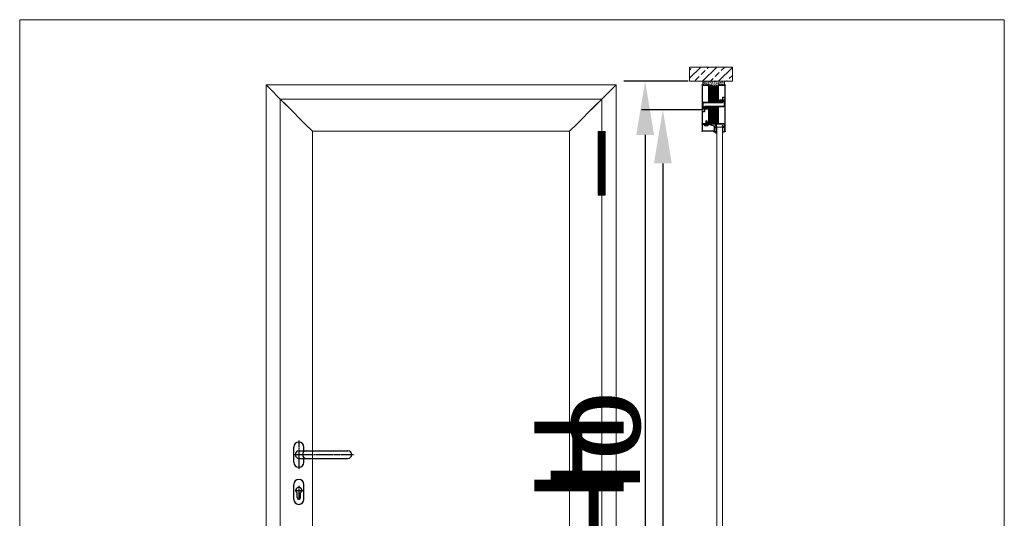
# Model space of a CAD drawing. Header units: millimetres. Extents: x 23192 to 149900, y -396339 to -79279.
# Tile 131 of 136: x 74408 to 74684, y -208322 to -208183. Entities that reach past the tile are written whole.
import ezdxf

# ---------------------------------------------------------------- set-up
doc = ezdxf.new("R2010")
doc.units = ezdxf.units.MM
doc.linetypes.add('CENTER', pattern=[0.6, 0.375, -0.075, 0.075, -0.075])
doc.layers.get('0').update_dxf_attribs({"lineweight": 0})
for name, color, linetype, lineweight in [('AL_HATCH', 43, 'Continuous', 0), ('BS_CENT', 2, 'CENTER', 0), ('BS_CONT', 2, 'Continuous', 0), ('HILFSPUNKTE', 14, 'Continuous', 0), ('IS_CONT', 210, 'Continuous', 0), ('IS_HATCH', 202, 'Continuous', 0), ('LINIA CIENKA', 8, 'Continuous', 5), ('M5_A01', 7, 'Continuous', 0), ('M5_L01', 2, 'Continuous', 0), ('PL_CONT', 210, 'Continuous', 0), ('PL_HATCH', 202, 'Continuous', 0), ('ST_CENT', 161, 'CENTER', 0), ('ST_CONT', 130, 'Continuous', 0), ('ST_HATCH', 170, 'Continuous', 0)]:
    doc.layers.add(name, color=color, linetype=linetype, lineweight=lineweight)
for name, color, linetype in [('POMOCN-2', 13, 'Continuous'), ('POMOCN-3', 113, 'Continuous'), ('WYMIAR-2', 230, 'Continuous')]:
    doc.layers.add(name, color=color, linetype=linetype)
doc.styles.get("Standard").update_dxf_attribs({"font": 'arial.ttf', "height": 25})
doc.dimstyles.new('1-1X6', dxfattribs={"dimscale": 6, "dimtxt": 2.5, "dimasz": 2.5, "dimexe": 1, "dimexo": 0, "dimgap": 1, "dimtad": 1, "dimrnd": 0.1, "dimdsep": 46, "dimtxsty": 'Standard', "dimcen": -2, "dimclrd": 256, "dimclre": 256, "dimclrt": 50, "dimadec": 0, "dimazin": 0, "dimtfac": 1, "dimtmove": 0, "dimatfit": 0, "dimfxl": 1, "dimtolj": 1, "dimarcsym": 0})
pattern_1 = [(45, (0, 0), (-0.70710678, 0.70710678), [])]

# ---------------------------------------------------------------- blocks, each defined once
blk = doc.blocks.new('A907662-907664')
at = {"layer": 'BS_CENT', "color": 131, "ltscale": 0.5, "true_color": 0x98fefe}
blk.add_line((0, -92.8), (0, 92.8), dxfattribs=at)
at = {"layer": 'BS_CONT', "color": 131, "true_color": 0x98fefe}
for points in [[(-10, 0.5), (10, 0.5), (10, 89), (-10, 89)], [(-10, -89), (10, -89), (10, -0.5), (-10, -0.5)]]:
    blk.add_lwpolyline(points, close=True, dxfattribs=at)
at = {"layer": 'HILFSPUNKTE', "color": 131, "true_color": 0x98fefe}
blk.add_point((0, 0), dxfattribs=at)
blk = doc.blocks.new('_A907662', base_point=(2179.1, 2322))
at = {"layer": 'AL_HATCH', "true_color": 0x98fefe}
h = blk.add_hatch(dxfattribs=at)
h.set_pattern_fill('_USER', color=131, angle=45, style=0, pattern_type=0)
h.set_pattern_definition(pattern_1)
h.paths.add_polyline_path([(2179.1, 2411), (2169.1, 2411), (2169.1, 2322.5), (2179.1, 2322.5)])
h = blk.add_hatch(dxfattribs=at)
h.set_pattern_fill('_USER', color=131, angle=45, style=0, pattern_type=0)
h.set_pattern_definition(pattern_1)
h.paths.add_polyline_path([(2189.1, 2411), (2179.1, 2411), (2179.1, 2322.5), (2189.1, 2322.5)])
h = blk.add_hatch(dxfattribs=at)
h.set_pattern_fill('_USER', color=131, angle=45, style=0, pattern_type=0)
h.set_pattern_definition(pattern_1)
h.paths.add_polyline_path([(2179.1, 2321.5), (2169.1, 2321.5), (2169.1, 2233), (2179.1, 2233)])
h = blk.add_hatch(dxfattribs=at)
h.set_pattern_fill('_USER', color=131, angle=45, style=0, pattern_type=0)
h.set_pattern_definition(pattern_1)
h.paths.add_polyline_path([(2189.1, 2321.5), (2179.1, 2321.5), (2179.1, 2233), (2189.1, 2233)])
at = {"color": 131, "true_color": 0x98fefe}
blk.add_blockref('A907662-907664', (2179.1, 2322, 65), dxfattribs=at)
blk = doc.blocks.new('905314')
at = {"layer": 'HILFSPUNKTE'}
blk.add_point((0, 0), dxfattribs=at)
at = {"layer": 'PL_CONT'}
for p, q in [((-5, 4.7), (-5, 3.2)), ((-4, 4), (-4.3, 4.8)), ((-4.3, 1.3), (-3.6, 0.5)), ((1.3, 1.4), (-1, 1.6)), ((1.1, -0.1), (1.5, 0)), ((1.5, 1.3), (1.3, 1.4)), ((1.6, 1.3), (1.5, 1.3)), ((1.5, 0), (1.6, 0)), ((1.7, 1.2), (1.6, 1.3)), ((1.6, 0), (1.6, 0)), ((1.6, 0), (1.7, 0)), ((1.8, 1.1), (1.7, 1.2)), ((1.7, 0), (1.7, 0)), ((1.7, 0), (1.8, 0)), ((1.8, 1), (1.8, 1.1)), ((1.9, 0.9), (1.8, 1)), ((1.8, 0), (1.8, 0.1)), ((1.8, 0.1), (1.9, 0.1)), ((1.9, 0.8), (1.9, 0.9)), ((2, 0.7), (1.9, 0.8)), ((1.9, 0.1), (1.9, 0.2)), ((1.9, 0.2), (2, 0.2)), ((2, 0.6), (2, 0.7)), ((2, 0.4), (2, 0.6)), ((2, 0.6), (2, 0.6)), ((2, 0.3), (2, 0.4)), ((2, 0.2), (2, 0.3)), ((-5.6, -14.5), (-5.8, -14.3)), ((-5.5, -13.1), (-5.6, -13.1)), ((-5.6, -13.1), (-5.6, -13.1)), ((-5.6, -13.1), (-5.4, -14.4)), ((-5.5, -14.5), (-5.6, -14.5)), ((-5.6, -14.5), (-5.6, -14.5)), ((-5.4, -13), (-5.5, -13)), ((-5.5, -13), (-5.5, -13)), ((-5.5, -13), (-5.5, -13.1)), ((-5.4, -14.4), (-5.5, -14.4)), ((-5.5, -14.4), (-5.5, -14.5)), ((-5.5, -14.5), (-5.5, -14.5)), ((-5.5, -14.5), (-5.5, -14.5)), ((-5.5, -14.5), (-5.5, -14.5)), ((-5.3, -13), (-5.4, -13)), ((-5.4, -13), (-5.4, -13)), ((-5.4, -13), (-5.4, -13)), ((-5.4, -14.4), (-5.4, -14.4)), ((-5.4, -14.4), (-5.4, -14.4)), ((-5.4, -14.4), (-5.4, -14.4)), ((-5, -13.4), (-5.3, -13)), ((-5.3, -13), (-5.3, -13)), ((-5.3, -13), (-5.3, -13)), ((-4.9, -1.9), (-5, -2)), ((-5, -2), (-5, -2)), ((-5, -2), (-5, -2.2)), ((-5, -2.2), (-5, -2.6)), ((-5, -2.6), (-5, -2.6)), ((-5, -2.6), (-5, -2.6)), ((-5, -2.6), (-5, -2.6)), ((-5, -2.6), (-5, -2.7)), ((-5, -2.7), (-5, -2.7)), ((-5, -2.7), (-5, -2.7)), ((-5, -2.7), (-5, -2.7)), ((-5, -2.7), (-5, -2.7)), ((-5, -2.7), (-5, -2.8)), ((-5, -2.8), (-5, -2.8)), ((-5, -2.8), (-4.8, -3.1)), ((-4.8, -8.4), (-5, -8.9)), ((-5, -8.9), (-5, -8.9)), ((-5, -8.9), (-5, -8.9)), ((-5, -8.9), (-5, -8.9)), ((-5, -8.9), (-5, -9)), ((-5, -9), (-5, -9)), ((-5, -9), (-5, -9)), ((-5, -9), (-5, -9)), ((-5, -9), (-5, -9)), ((-5, -9), (-5, -9)), ((-5, -9), (-5, -9)), ((-5, -9), (-5, -9.2)), ((-5, -9.2), (-5, -9.2)), ((-5, -9.2), (-5, -9.3)), ((-5, -9.3), (-5, -9.3)), ((-5, -9.3), (-5, -9.4)), ((-5, -9.4), (-5, -9.4)), ((-5, -9.4), (-5, -9.5)), ((-5, -9.5), (-4.9, -9.5)), ((-4.9, -11.9), (-5, -12)), ((-5, -12), (-5, -12)), ((-5, -12), (-5, -12)), ((-5, -12), (-5, -12.1)), ((-5, -12.1), (-5, -12.1)), ((-5, -12.1), (-5, -12.3)), ((-5, -12.3), (-5, -12.3)), ((-5, -12.3), (-5, -12.3)), ((-5, -12.3), (-5, -12.3)), ((-5, -12.3), (-5, -12.4)), ((-5, -12.4), (-5, -12.4)), ((-5, -12.4), (-5, -12.4)), ((-5, -12.4), (-5, -12.4)), ((-5, -12.4), (-5, -12.4)), ((-5, -12.4), (-5, -12.5)), ((-5, -12.5), (-5, -12.5)), ((-5, -12.5), (-4.8, -13.3)), ((-4.9, -13.4), (-5, -13.4)), ((-4.8, -1.8), (-4.9, -1.8)), ((-4.9, -1.8), (-4.9, -1.9)), ((-4.9, -9.5), (-4.9, -9.5)), ((-4.9, -9.5), (-4.9, -9.6)), ((-4.9, -9.6), (-4.9, -9.7)), ((-4.9, -9.7), (-4.7, -9.9)), ((-4.8, -11.9), (-4.9, -11.9)), ((-4.9, -11.9), (-4.9, -11.9)), ((-4.9, -11.9), (-4.9, -11.9)), ((-4.9, -11.9), (-4.9, -11.9)), ((-4.8, -13.4), (-4.9, -13.4)), ((-4.9, -13.4), (-4.9, -13.4)), ((-4.9, -13.4), (-4.9, -13.4)), ((-4.7, -1.7), (-4.8, -1.7)), ((-4.8, -1.7), (-4.8, -1.8)), ((-4.8, -3.1), (-4.8, -3.1)), ((-4.8, -3.1), (-4.8, -3.1)), ((-4.8, -3.1), (-4.8, -3.1)), ((-4.8, -3.1), (-4.8, -3.1)), ((-4.8, -3.1), (-4.8, -3.1)), ((-4.8, -3.1), (-4.8, -3.1)), ((-4.8, -3.1), (-4.8, -3.1)), ((-4.8, -3.1), (-4.8, -3.1)), ((-4.8, -3.1), (-4.8, -3.1)), ((-4.8, -3.1), (-4.8, -3.2)), ((-4.8, -3.2), (-4.8, -8.3)), ((-4.8, -8.3), (-4.8, -8.3)), ((-4.8, -8.3), (-4.8, -8.3)), ((-4.8, -8.3), (-4.8, -8.3)), ((-4.8, -8.3), (-4.8, -8.3)), ((-4.8, -8.3), (-4.8, -8.3)), ((-4.8, -8.3), (-4.8, -8.4)), ((-4.8, -8.4), (-4.8, -8.4)), ((-4.8, -8.4), (-4.8, -8.4)), ((-4.8, -8.4), (-4.8, -8.4)), ((-4.8, -8.4), (-4.8, -8.4)), ((-4.8, -11.9), (-4.8, -11.9)), ((-4.8, -13.3), (-4.8, -13.3)), ((-4.8, -13.3), (-4.8, -13.3)), ((-4.8, -13.3), (-4.8, -13.4)), ((-4.8, -13.4), (-4.8, -13.4)), ((-4.8, -13.4), (-4.8, -13.4)), ((-4.8, -13.4), (-4.8, -13.4)), ((-4.6, -1.6), (-4.7, -1.7)), ((-4.7, -9.9), (-4.7, -9.9)), ((-4.7, -9.9), (-4.7, -9.9)), ((-4.7, -9.9), (-4.6, -10)), ((-4.2, -1.5), (-4.6, -1.6)), ((-4.6, -1.6), (-4.6, -1.6)), ((-4.6, -1.6), (-4.6, -1.6)), ((-4.6, -10), (-4.6, -10)), ((-4.6, -10), (-4.6, -10)), ((-4.6, -10), (-4.6, -10.1)), ((-4.6, -10.1), (-4.6, -10.1)), ((-4.6, -10.1), (-4.6, -10.1)), ((-4.6, -10.1), (-4.5, -10.2)), ((-4.5, -10.3), (-4.6, -11.4)), ((-4.5, -10.2), (-4.5, -10.3)), ((-3.6, -14.1), (-3.2, -13.1)), ((-3.2, -13.1), (-2.7, -12)), ((-0.4, -2.5), (-0.3, -2.4)), ((-0.4, -8.8), (-0.4, -2.5)), ((-0.4, -2.5), (-0.4, -2.5)), ((-0.4, -2.5), (-0.4, -2.5)), ((-0.4, -2.5), (-0.4, -2.5)), ((-0.4, -2.5), (-0.4, -2.5)), ((-0.4, -2.5), (-0.4, -2.5)), ((-0.4, -2.5), (-0.4, -2.5)), ((-0.4, -2.5), (-0.4, -2.5)), ((-0.4, -2.5), (-0.4, -2.5)), ((-0.3, -2.4), (-0.1, -2.1)), ((-0.3, -2.4), (-0.3, -2.4)), ((-0.1, -2.1), (-0.1, -2)), ((-0.1, -2), (-0.1, -2)), ((-0.1, -2), (0, -2)), ((-0.1, -2.1), (-0.1, -2.1)), ((0, -1.3), (0.1, -1.1)), ((0, -1.5), (0, -1.3)), ((0, -1.7), (0, -1.5)), ((0, -1.5), (0, -1.5)), ((0, -1.5), (0, -1.5)), ((0, -1.8), (0, -1.7)), ((0, -1.9), (0, -1.8)), ((0, -1.8), (0, -1.8)), ((0, -2), (0, -1.9)), ((0, -1.9), (0, -1.9)), ((0, -1.9), (0, -1.9)), ((0.1, -1.1), (0.2, -0.8)), ((0.2, -0.8), (0.3, -0.6)), ((0.3, -0.6), (0.4, -0.4)), ((0.4, -0.4), (0.6, -0.3)), ((0.6, -0.3), (0.8, -0.2)), ((0.8, -0.2), (1.1, -0.1))]:
    blk.add_line(p, q, dxfattribs=at)
for centre, radius, start, end in [((-4.6, 4.7), 0.353, 19.3914, 174.2122), ((-2.2, 3.2), 2.84, 179.9789, 220.5284), ((-4.6, -0.3), 1.27, 288.3408, 39.7666), ((-0.7, 5.1), 3.55, 199.2661, 264.6729), ((-3.8, -15), 2.27, 163.7527, 197.5395), ((-5.9, -14.4), 0.1, 58.6931, 163.7216), ((-5.5, -15.5), 0.5, 197.5418, 308.5551), ((-9.6, -10.4), 7.03, 308.5526, 310.4548), ((-9.2, -11), 6.42, 311.1614, 331.1867), ((-5.1, -11.4), 0.5, 296.0401, 358.5666), ((0.9, -13.8), 4.07, 104.615, 153.1067), ((0.4, -8.8), 0.792, 177.8628, 227.2957), ((-0.3, -9.6), 0.305, 301.5881, 51.5039)]:
    blk.add_arc(centre, radius, start, end, dxfattribs=at)
at = {"layer": 'PL_HATCH'}
blk.add_point((-5, -13), dxfattribs=at)
blk = doc.blocks.new('905316')
at = {"layer": 'HILFSPUNKTE'}
blk.add_point((0, 0), dxfattribs=at)
at = {"layer": 'PL_CONT'}
for p, q in [((-5, 0.8), (-5, 5)), ((-3.6, 4.7), (-3.6, 2.6)), ((-3.6, 3.3), (-3.6, 4)), ((2.7, 0), (1.5, 0)), ((-4.7, -15.6), (-6.3, -13.4)), ((-6, -13), (-5.9, -13)), ((-5.8, -13), (-5.3, -13.4)), ((-3.8, -19.8), (-5.6, -17.3)), ((-5.5, -16.6), (-4.7, -16)), ((-5, -13.2), (-5, -8.9)), ((-4.1, -17.3), (-2.9, -19.3)), ((-4, -16.8), (-4, -16.8)), ((-3.9, -1.8), (-3.9, -1.8)), ((-0.2, -4.8), (-0.2, -4.8)), ((0, -1.5), (0, -4.4)), ((0, -6.1), (0, -6.4))]:
    blk.add_line(p, q, dxfattribs=at)
for centre, radius, start, end in [((-4.5, 5), 0.521, 77.2317, 180), ((-0.9, 0.9), 4.09, 181.6846, 222.3229), ((-4.4, 4.8), 0.754, 354.838, 90.2964), ((-3.1, 4), 0.497, 44.2381, 179.2257), ((5.6, 5.9), 9.56, 195.9653, 213.327), ((0.4, 2.1), 4.03, 173.181, 205.2617), ((-2.8, 0.4), 0.453, 183.8321, 28.6986), ((3.3, 8.8), 7.5, 216.1373, 258.4609), ((1.5, -1.5), 1.5, 90, 180), ((1.4, -0.4), 1.89, 33.1983, 78.438), ((2.7, 0.4), 0.4, 269.9965, 33.1594), ((-6, -13.3), 0.312, 84.593, 205.6301), ((-5.9, -13.2), 0.201, 56.2264, 90), ((-5.2, -17), 0.499, 128.1535, 215.3037), ((-5.2, -13.2), 0.201, 235.905, 8.2712), ((-2, -8.9), 3, 141.2028, 180), ((-4.9, -15.7), 0.299, 308.3097, 38.4128), ((-4.3, -17), 0.356, 33.6928, 300.6623), ((-7.8, -4.2), 4.56, 320.4101, 30.8092), ((-3.6, -16.4), 0.575, 217.9387, 28.7929), ((-3.3, -19.5), 0.526, 219.2098, 25.4634), ((-1.8, -15.4), 1.45, 164.5377, 210.5042), ((28.5, -22.1), 32.5, 153.9632, 167.4255), ((-4.5, -5.1), 4.68, 324.17, 343.7014), ((0.2, -5.2), 0.541, 128.4492, 225.026), ((-0.5, -4.4), 0.5, 314.1046, 0), ((-0.7, -6.1), 0.7, 359.9717, 44.1968)]:
    blk.add_arc(centre, radius, start, end, dxfattribs=at)
blk = doc.blocks.new('901247')
at = {"layer": 'HILFSPUNKTE'}
for p in [(-35, 20), (0, 20), (0, 0)]:
    blk.add_point(p, dxfattribs=at)
at = {"layer": 'ST_CENT'}
blk.add_line((-12.6, 5.2), (-12.6, -10.8), dxfattribs=at)
at = {"layer": 'ST_CONT'}
blk.add_lwpolyline([(-18.1, 1.2, -0.073692), (-18.2, 1.3), (-33.6, 5.9, -0.330436), (-33.7, 6.1), (-33.7, 18.5, -0.414214), (-33.5, 18.8), (-1.5, 18.8, -0.414214), (-1.3, 18.5), (-1.3, 1.5, -0.414214), (-1.5, 1.2), (-6.3, 1.2, -0.493145), (-6.5, 1.6), (-5.7, 4.7), (-6.9, 5), (-7.7, 1.9, 0.493145), (-6.3, 0), (-1.5, 0, 0.414214), (0, 1.5), (0, 18.5, 0.414214), (-1.5, 20), (-33.5, 20, 0.414214), (-35, 18.5), (-35, 6.1, 0.330436), (-33.9, 4.7), (-18.5, 0.1, 0.073692), (-18.1, 0), (-16.8, 0), (-16.8, 1.2)], format="xyb", close=True, dxfattribs=at)
for points in [[(-16.8, 0), (-8.3, 0), (-8.3, 1.3), (-7.6, 1.4), (-7.4, 2.2, 0.198776), (-7.5, 2.6), (-8.6, 4.5), (-16.6, 4.5), (-17.6, 2.6, 0.198628), (-17.7, 2.2), (-17.5, 1.4), (-16.8, 1.3), (-16.8, 0)], [(-14.9, 0), (-14.9, -4.9), (-14.3, -5.5, -0.2857), (-10.8, -5.5), (-10.2, -4.9), (-10.2, 0)]]:
    blk.add_lwpolyline(points, format="xyb", dxfattribs=at)
for points in [[(-17.7, 2.3), (-7.4, 2.3)], [(-17.5, 1.4), (-7.6, 1.4)], [(-16.8, 1.3), (-8.3, 1.3)], [(-14.3, 0), (-14.3, -9), (-12.6, -10), (-10.8, -9), (-10.8, 0)], [(-12.6, -10), (-10.8, -5.5)]]:
    blk.add_lwpolyline(points, dxfattribs=at)
at = {"layer": 'ST_HATCH'}
blk.add_lwpolyline([(-6.3, 4.8), (-7.1, 1.7, 0.493145), (-6.3, 0.6), (-1.5, 0.6, 0.414214), (-0.6, 1.5), (-0.6, 18.5, 0.414214), (-1.5, 19.4), (-33.5, 19.4, 0.414214), (-34.4, 18.5), (-34.4, 6.1, 0.330127), (-33.8, 5.3), (-18.3, 0.7, 0.073972), (-18.1, 0.6), (-16.8, 0.6)], format="xyb", dxfattribs=at)
blk = doc.blocks.new('VD_ANONYM_50')
at = {"layer": 'IS_HATCH'}
for p, q in [((3.2, 2.5), (0.7, 0)), ((9.5, 2.5), (7, 0)), ((15.8, 2.5), (13.3, 0)), ((22, 2.5), (19.5, 0))]:
    blk.add_line(p, q, dxfattribs=at)
blk = doc.blocks.new('948000')
at = {"layer": 'IS_CONT'}
blk.add_lwpolyline([(0, 0), (24.5, 0), (24.5, 2.5), (0, 2.5)], close=True, dxfattribs=at)
at = {"color": 7, "linetype": 'Continuous'}
blk.add_blockref('VD_ANONYM_50', (0, 0), dxfattribs=at)
blk = doc.blocks.new('VD_ANONYM_2B')
at = {"layer": 'IS_HATCH'}
for p, q in [((67.5, 43.18), (22.5, 43.18)), ((67.5, 40.64), (22.5, 40.64)), ((67.5, 38.1), (22.5, 38.1)), ((67.5, 35.56), (22.5, 35.56)), ((67.5, 33.02), (22.5, 33.02)), ((67.5, 30.48), (22.5, 30.48)), ((67.5, 27.94), (22.5, 27.94)), ((67.5, 25.4), (22.5, 25.4)), ((67.5, 22.86), (22.5, 22.86)), ((67.5, 20.32), (22.5, 20.32))]:
    blk.add_line(p, q, dxfattribs=at)
blk = doc.blocks.new('VD_ANONYM_3A')
at = {"layer": 'IS_HATCH'}
for p, q in [((44.9, 44.9), (22.5, 22.5)), ((38.6, 44.9), (22.5, 28.8)), ((32.3, 44.9), (22.5, 35.1)), ((26, 44.9), (22.5, 41.4)), ((51.2, 44.9), (26.4, 20.1)), ((57.5, 44.9), (32.7, 20.1)), ((63.8, 44.9), (39, 20.1)), ((67.5, 42.4), (45.2, 20.1)), ((67.5, 36.1), (51.5, 20.1)), ((67.5, 29.8), (57.8, 20.1)), ((67.5, 23.5), (64.1, 20.1))]:
    blk.add_line(p, q, dxfattribs=at)
blk = doc.blocks.new('735803')
at = {"layer": 'HILFSPUNKTE'}
for p in [(-65, 20), (-62, 20), (0, -10), (0, -50), (-65, -70), (-62, -70)]:
    blk.add_point(p, dxfattribs=at)
at = {"layer": 'IS_CONT'}
blk.add_lwpolyline([(-44.9, -47.5), (-44.9, -2.5), (-20.1, -2.5), (-20.1, -47.5)], close=True, dxfattribs=at)
at = {"layer": 'PL_CONT'}
blk.add_lwpolyline([(-12.9, -5.5, 0.535294), (-13.1, -5.8), (-12.8, -6.6, -0.425957), (-12.9, -6.9), (-13.1, -7, -0.349926), (-13.5, -6.9), (-14, -6.2, 0.2049), (-15.1, -5.4), (-15.1, -5.4, -0.8353), (-15.1, -4.6, 0.1217), (-14.9, -4.4), (-13.5, -3.3, -0.482609), (-12.9, -3.4), (-12.8, -3.7), (-11.9, -3.5, 0.1462), (-11.8, -3.5), (-11.6, -3.3, -0.4656), (-11, -3.4), (-10.9, -3.7), (-10.2, -3.7, 0.178), (-9.8, -3.5), (-9.6, -3.3, -0.634655), (-9.2, -3.4), (-9.1, -3.6), (-8.2, -3.6, 0.4005), (-7.4, -2.7), (-7.4, -2.4, -0.5032), (-6.2, -1.8, -0.1595), (-2.8, -4.9, -0.1868), (-2.7, -5.6, -0.6624), (-3.5, -5.8, 0.0957), (-5.5, -3.6, 0.8356), (-6.3, -3.4, 0.0761), (-6.4, -4.8, 0.0321), (-6.1, -7, -0.8875), (-7, -7.4), (-7.6, -6.1, 0.2858), (-8.9, -5.4), (-10, -5.5, 0.522051), (-10.2, -5.7), (-9.9, -6.6, -0.315009), (-9.9, -6.8), (-10, -6.9, -0.405468), (-10.2, -6.9), (-11.4, -5.7, 0.212284), (-11.7, -5.5)], format="xyb", close=True, dxfattribs=at)
at = {"layer": 'ST_CONT'}
for points in [[(-62, 18.5, 1), (-65, 18.5), (-65, -68.5, 1), (-62, -68.5), (-62, -51.8, -0.414214), (-60.2, -50), (-46.5, -50, 0.287008), (-45, -48.5), (-45, -1.5, 0.287008), (-46.5, 0), (-60.2, 0, -0.414214), (-62, 1.8)], [(-63.5, 1.8), (-63.5, 18.5), (-63.5, -68.5), (-63.5, -51.8, -0.414214), (-60.2, -48.5), (-47, -48.5, 0.414214), (-46.5, -48), (-46.5, -2, 0.414214), (-47, -1.5), (-60.2, -1.5, -0.414214)], [(-8.2, 0, -1.014276), (-8.2, -3.2), (-15.3, -3, 1.030952), (-15.2, -6.4), (-9.2, -6.2, -0.423796), (-6.6, -8.7), (-6.6, -12.8, 0.440011), (-5, -14.3), (-2.2, -14, -0.440011), (0, -16), (0, -48, -0.414214), (-2, -50), (-18.5, -50, -0.287008), (-20, -48.5), (-20, -1.5, -0.287008), (-18.5, 0)], [(-18.5, -48), (-18.5, -2, -0.414214), (-18, -1.5), (-8.2, -1.5, -1.014276), (-8.2, -1.7), (-15.2, -1.5, 1.030952), (-15.2, -7.9), (-9.1, -7.7, -0.423796), (-8.1, -8.7), (-8.1, -12.8, 0.440011), (-4.8, -15.7), (-2, -15.5, -0.440011), (-1.5, -16), (-1.5, -48, -0.414214), (-2, -48.5), (-18, -48.5, -0.414214)]]:
    blk.add_lwpolyline(points, format="xyb", close=True, dxfattribs=at)
at = {"layer": 'ST_HATCH'}
for points in [[(-62.8, 18.5, 1), (-64.2, 18.5), (-64.2, -68.5, 1), (-62.8, -68.5), (-62.8, -51.8, -0.414214), (-60.2, -49.3), (-46.6, -49.3, 0.254619), (-45.8, -48.4), (-45.8, -1.6, 0.254619), (-46.6, -0.8), (-60.2, -0.8, -0.414214), (-62.8, 1.8)], [(-8.2, -0.8, -1.014276), (-8.2, -2.4), (-15.2, -2.3, 1.030952), (-15.2, -7.1), (-9.2, -7, -0.423796), (-7.4, -8.7), (-7.4, -12.8, 0.440011), (-4.9, -15), (-2.1, -14.8, -0.440011), (-0.8, -16), (-0.8, -48, -0.414214), (-2, -49.3), (-18.4, -49.3, -0.254619), (-19.3, -48.4), (-19.3, -1.6, -0.254619), (-18.4, -0.8)]]:
    blk.add_lwpolyline(points, format="xyb", close=True, dxfattribs=at)
at = {"color": 7, "linetype": 'Continuous', "rotation": 270}
for name in ['VD_ANONYM_3A', 'VD_ANONYM_2B']:
    blk.add_blockref(name, (-65, 20), dxfattribs=at)
blk = doc.blocks.new('948002')
at = {"layer": 'PL_HATCH'}
h = blk.add_hatch(dxfattribs=at)
h.set_pattern_fill('ANSI32', color=256, scale=0.2, style=0, pattern_type=2)
h.set_pattern_definition([(45, (-5.9863, 16.0524), (-1.34704, 1.34704), []), (45, (-5.0882, 16.0524), (-1.34704, 1.34704), [])])
h.paths.add_polyline_path([(0, -2), (0, 0), (-24.5, 0), (-24.5, -2)])
at = {"layer": 'PL_CONT'}
blk.add_lwpolyline([(-24.5, -2), (0, -2), (0, 0), (-24.5, 0)], close=True, dxfattribs=at)
blk = doc.blocks.new('VD_ANONYM_29')
at = {"layer": 'IS_HATCH'}
for p, q in [((45, 45), (22.5, 22.5)), ((38.7, 45), (22.5, 28.8)), ((32.4, 45), (22.5, 35.1)), ((26.1, 45), (22.5, 41.4)), ((51.3, 45), (26.3, 20)), ((57.6, 45), (32.6, 20)), ((63.9, 45), (38.9, 20)), ((67.5, 42.4), (45.1, 20)), ((67.5, 36.1), (51.4, 20)), ((67.5, 29.8), (57.7, 20)), ((67.5, 23.5), (64, 20))]:
    blk.add_line(p, q, dxfattribs=at)
blk = doc.blocks.new('VD_ANONYM_39')
at = {"layer": 'IS_HATCH'}
for p, q in [((67.5, 43.18), (22.5, 43.18)), ((67.5, 40.64), (22.5, 40.64)), ((67.5, 38.1), (22.5, 38.1)), ((67.5, 35.56), (22.5, 35.56)), ((67.5, 33.02), (22.5, 33.02)), ((67.5, 30.48), (22.5, 30.48)), ((67.5, 27.94), (22.5, 27.94)), ((67.5, 25.4), (22.5, 25.4)), ((67.5, 22.86), (22.5, 22.86)), ((67.5, 20.32), (22.5, 20.32))]:
    blk.add_line(p, q, dxfattribs=at)
blk = doc.blocks.new('735800')
at = {"layer": 'HILFSPUNKTE'}
for p in [(-65, 20), (-62, 20), (0, -10), (-65, -50), (0, -50)]:
    blk.add_point(p, dxfattribs=at)
at = {"layer": 'IS_CONT'}
blk.add_lwpolyline([(-45, -2.5), (-45, -47.5), (-20, -47.5), (-20, -2.5)], close=True, dxfattribs=at)
at = {"layer": 'PL_CONT'}
blk.add_lwpolyline([(-12.9, -5.5, 0.535294), (-13.1, -5.8), (-12.8, -6.6, -0.425957), (-12.9, -6.9), (-13.1, -7, -0.349926), (-13.5, -6.9), (-14, -6.2, 0.2049), (-15.1, -5.4), (-15.1, -5.4, -0.8353), (-15.1, -4.5, 0.1217), (-14.9, -4.4), (-13.5, -3.3, -0.482609), (-12.9, -3.4), (-12.8, -3.6), (-11.9, -3.5, 0.1462), (-11.8, -3.4), (-11.6, -3.3, -0.4656), (-11, -3.4), (-10.9, -3.7), (-10.2, -3.6, 0.178), (-9.8, -3.5), (-9.6, -3.3, -0.634655), (-9.2, -3.4), (-9.1, -3.6), (-8.2, -3.6, 0.4005), (-7.4, -2.7), (-7.4, -2.4, -0.5032), (-6.2, -1.8, -0.1595), (-2.8, -4.9, -0.1868), (-2.7, -5.6, -0.6624), (-3.5, -5.8, 0.0957), (-5.5, -3.6, 0.8356), (-6.3, -3.4, 0.0761), (-6.4, -4.8, 0.0321), (-6.1, -7, -0.8875), (-7, -7.4), (-7.6, -6.1, 0.2858), (-8.9, -5.4), (-10, -5.4, 0.522051), (-10.2, -5.7), (-9.9, -6.6, -0.315009), (-9.9, -6.8), (-10, -6.9, -0.405468), (-10.2, -6.9), (-11.4, -5.7, 0.212284), (-11.7, -5.5)], format="xyb", close=True, dxfattribs=at)
at = {"layer": 'ST_CONT'}
for points in [[(-63, -50, -0.414214), (-65, -48), (-65, 18.5, -1), (-62, 18.5), (-62, 1.8, 0.414214), (-60.2, 0), (-46.5, 0, -0.287008), (-45, -1.5), (-45, -48.5, -0.287008), (-46.5, -50)], [(-63.5, 1.8, 0.414214), (-60.2, -1.5), (-47, -1.5, -0.414214), (-46.5, -2), (-46.5, -48, -0.414214), (-47, -48.5), (-63, -48.5, -0.414214), (-63.5, -48), (-63.5, 18.5)], [(-8.2, 0, -1.014276), (-8.2, -3.2), (-15.3, -3, 1.030952), (-15.2, -6.4), (-9.2, -6.2, -0.423796), (-6.6, -8.7), (-6.6, -12.8, 0.440011), (-5, -14.3), (-2.2, -14, -0.440011), (0, -16), (0, -48, -0.414214), (-2, -50), (-18.5, -50, -0.287008), (-20, -48.5), (-20, -1.5, -0.287008), (-18.5, 0)], [(-18.5, -48), (-18.5, -2, -0.414214), (-18, -1.5), (-8.2, -1.5, -1.014276), (-8.2, -1.7), (-15.2, -1.5, 1.030952), (-15.2, -7.9), (-9.1, -7.7, -0.423796), (-8.1, -8.7), (-8.1, -12.8, 0.440011), (-4.8, -15.7), (-2, -15.5, -0.440011), (-1.5, -16), (-1.5, -48, -0.414214), (-2, -48.5), (-18, -48.5, -0.414214)]]:
    blk.add_lwpolyline(points, format="xyb", close=True, dxfattribs=at)
at = {"layer": 'ST_HATCH'}
for points in [[(-63, -49.3, -0.414214), (-64.3, -48), (-64.3, 18.5, -1), (-62.7, 18.5), (-62.7, 1.8, 0.414214), (-60.2, -0.8), (-46.6, -0.8, -0.254619), (-45.8, -1.6), (-45.8, -48.4, -0.254619), (-46.6, -49.3)], [(-8.2, -0.8, -1.014276), (-8.2, -2.4), (-15.2, -2.3, 1.030952), (-15.2, -7.1), (-9.2, -7, -0.423796), (-7.3, -8.7), (-7.3, -12.8, 0.440011), (-4.9, -15), (-2.1, -14.8, -0.440011), (-0.8, -16), (-0.8, -48, -0.414214), (-2, -49.3), (-18.4, -49.3, -0.254619), (-19.2, -48.4), (-19.2, -1.6, -0.254619), (-18.4, -0.8)]]:
    blk.add_lwpolyline(points, format="xyb", close=True, dxfattribs=at)
at = {"color": 7, "linetype": 'Continuous', "rotation": 270}
for name in ['VD_ANONYM_29', 'VD_ANONYM_39']:
    blk.add_blockref(name, (-65, 20), dxfattribs=at)
blk = doc.blocks.new('*D255')
at = {"layer": 'DEFPOINTS', "color": 0, "transparency": 16777216}
for p in [(74595.5, -208200.08), (74583.49, -208410.08), (74596.86, -208410.08)]:
    blk.add_point(p, dxfattribs=at)
at = {"layer": 'WYMIAR-2', "lineweight": -2, "transparency": 16777216}
for p, q in [((74595.5, -208200.08), (74577.49, -208200.08)), ((74583.49, -208215.08), (74583.49, -208395.08)), ((74596.86, -208410.08), (74577.49, -208410.08))]:
    blk.add_line(p, q, dxfattribs=at)
at = {"layer": 'WYMIAR-2', "transparency": 16777216}
for points in [[(74580.99, -208215.08), (74585.99, -208215.08), (74583.49, -208200.08)], [(74580.99, -208395.08), (74585.99, -208395.08), (74583.49, -208410.08)]]:
    blk.add_solid(points, dxfattribs=at)
at = {"layer": 'WYMIAR-2', "color": 50, "transparency": 16777216, "insert": (74564.99, -208305.08), "char_height": 25, "attachment_point": 5, "rotation": 90}
blk.add_mtext('\\A1;H', dxfattribs=at)
blk = doc.blocks.new('*D256')
at = {"layer": 'DEFPOINTS', "color": 0, "transparency": 16777216}
for p in [(74599.56, -208208.08), (74588.44, -208410.08), (74596.86, -208410.08)]:
    blk.add_point(p, dxfattribs=at)
at = {"layer": 'WYMIAR-2', "lineweight": -2, "transparency": 16777216}
for p, q in [((74599.56, -208208.08), (74582.44, -208208.08)), ((74588.44, -208223.08), (74588.44, -208395.08)), ((74596.86, -208410.08), (74582.44, -208410.08))]:
    blk.add_line(p, q, dxfattribs=at)
at = {"layer": 'WYMIAR-2', "transparency": 16777216}
for points in [[(74585.94, -208223.08), (74590.94, -208223.08), (74588.44, -208208.08)], [(74585.94, -208395.08), (74590.94, -208395.08), (74588.44, -208410.08)]]:
    blk.add_solid(points, dxfattribs=at)
at = {"layer": 'WYMIAR-2', "color": 50, "transparency": 16777216, "insert": (74569.74, -208309.08), "char_height": 25, "attachment_point": 5, "rotation": 90}
blk.add_mtext('\\A1;Ho', dxfattribs=at)

msp = doc.modelspace()

# ---------------------------------------------------------------- hatches: boundary and pattern name
at = {"layer": 'LINIA CIENKA', "true_color": 0x98fefe}
h = msp.add_hatch(dxfattribs=at)
h.set_pattern_fill('ANSI33', color=131, scale=0.5, angle=270)
h.set_pattern_definition([(225, (73035.4838, -208542.849), (-2.245064, 2.245064), []), (225, (73035.4838, -208545.0942), (-2.245064, 2.245064), [1.5875, -0.79375])])
h.paths.add_polyline_path([(74595.914, -208200.082), (74595.914, -208196.117), (74607.914, -208196.117), (74607.914, -208200.082)])
h = msp.add_hatch(dxfattribs=at)
h.set_pattern_fill('AR-CONC', color=131, scale=0.003, angle=90)
h.set_pattern_definition([(140, (73040.2036, -208227.733), (0.04781726, 0.54655401), [0.05715, -0.62865]), (85, (73040.2036, -208227.733), (-0.57317054, -0.10573026), [0.04572, -0.50292175]), (190.451445, (73040.2076, -208227.68747), (-0.52535326, 0.44082374), [0.04857003, -0.53427073]), (136.1842, (73040.0512, -208227.733), (0.12612698, 0.81323712), [0.085725, -0.942975]), (186.63556, (73040.0617, -208227.66525), (-0.74227837, 0.7122124), [0.07285507, -0.80140682]), (81.18415, (73040.0512, -208227.733), (-0.74227837, 0.7122124), [0.0685799, -0.7543792]), (111, (73040.0893, -208227.6568), (0.3067956, 0.45484317), [0.05715, -0.62865]), (56, (73040.0893, -208227.6568), (-0.5525639, 0.18540609), [0.04572, -0.50292]), (161.451445, (73040.1149, -208227.6189), (-0.2457683, 0.64024926), [0.04857003, -0.53426981]), (127.5, (73040.2036, -208227.73302), (-0.253665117, 0.00926581), [0, -0.496824, 0, -0.51054, 0, -0.504825]), (97.5, (73040.2036, -208227.73302), (-0.300541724, 0.200458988), [0, -0.291084, 0, -0.485394, 0, -0.192405]), (57.5, (73040.2036, -208227.90294), (0.017186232, 0.406771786), [0, -0.1905, 0, -0.59436, 0, -0.78867]), (47.5, (73040.2036, -208227.97914), (-0.07627947, 0.444387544), [0, -0.24765, 0, -0.394716, 0, -0.56007])])
h.paths.add_polyline_path([(74605.714, -208200.082), (74605.714, -208201.082), (74604.064, -208201.082, 0.2870076), (74603.914, -208201.232), (74603.914, -208201.332), (74601.414, -208201.332), (74601.414, -208201.232, 0.2870076), (74601.264, -208201.082), (74599.614, -208201.082), (74599.614, -208200.082)])

# ---------------------------------------------------------------- linework, layer by layer
at = {"color": 131, "linetype": 'Continuous', "true_color": 0x98fefe}
for p, q in [((74603.514, -208212.882), (74605.114, -208212.882)), ((74603.514, -208401.782), (74603.514, -208212.882)), ((74605.114, -208401.782), (74605.114, -208212.882))]:
    msp.add_line(p, q, dxfattribs=at)
at = {"color": 131, "true_color": 0x98fefe}
msp.add_lwpolyline([(74408.351, -208182.851), (74684.053, -208182.851), (74684.053, -208492.066), (74408.351, -208492.066)], close=True, dxfattribs=at)
msp.add_lwpolyline([(74408.351, -208182.851), (74684.053, -208182.851), (74684.053, -208492.066), (74408.351, -208492.066)], close=True, dxfattribs=at)
at = {"layer": 'LINIA CIENKA', "color": 131, "true_color": 0x98fefe}
for p, q in [((74599.614, -208201.082), (74599.614, -208200.082)), ((74605.714, -208201.082), (74605.714, -208200.082))]:
    msp.add_line(p, q, dxfattribs=at)
msp.add_lwpolyline([(74595.914, -208200.082), (74595.914, -208196.117), (74607.914, -208196.117), (74607.914, -208200.082)], close=True, dxfattribs=at)
at = {"layer": 'M5_A01', "color": 131, "linetype": 'Continuous', "true_color": 0x98fefe}
for points in [[(74477.333, -208201.082), (74575.333, -208201.082), (74575.333, -208201.082), (74570.333, -208206.082), (74568.333, -208208.082)], [(74477.333, -208410.082), (74477.333, -208201.082), (74477.333, -208201.082), (74482.333, -208206.082), (74484.333, -208208.082)], [(74484.333, -208208.082), (74482.333, -208206.082), (74477.333, -208201.082), (74477.333, -208201.082)], [(74575.333, -208201.082), (74575.333, -208410.082), (74575.333, -208410.082), (74570.333, -208410.082), (74568.333, -208410.082), (74568.333, -208409.582)], [(74568.333, -208208.082), (74570.333, -208206.082), (74575.333, -208201.082), (74575.333, -208201.082)], [(74481.333, -208205.082), (74571.333, -208205.082), (74569.333, -208207.082), (74564.333, -208212.082), (74562.333, -208214.082), (74490.333, -208214.082), (74488.333, -208212.082), (74483.333, -208207.082), (74481.333, -208205.082)], [(74481.333, -208409.582), (74481.333, -208205.082), (74483.333, -208207.082), (74488.333, -208212.082), (74490.333, -208214.082), (74490.333, -208400.582), (74488.333, -208402.582), (74483.333, -208407.582), (74481.333, -208409.582)], [(74571.333, -208205.082), (74571.333, -208409.582), (74569.333, -208407.582), (74564.333, -208402.582), (74562.333, -208400.582), (74562.333, -208214.082), (74564.333, -208212.082), (74569.333, -208207.082), (74571.333, -208205.082)]]:
    msp.add_lwpolyline(points, dxfattribs=at)
at = {"layer": 'POMOCN-2', "color": 131, "linetype": 'CENTER', "ltscale": 0.4, "true_color": 0x98fefe}
for p, q in [((74486.523, -208300.582), (74486.523, -208308.582)), ((74485.023, -208304.582), (74501.823, -208304.582)), ((74485.459, -208314.584), (74487.712, -208314.584)), ((74486.523, -208313.313), (74486.523, -208317.336))]:
    msp.add_line(p, q, dxfattribs=at)
at = {"layer": 'POMOCN-3', "color": 131, "true_color": 0x98fefe}
for p, q in [((74485.123, -208306.682), (74485.123, -208302.482)), ((74486.573, -208303.532), (74500.273, -208303.532)), ((74487.923, -208303.532), (74487.923, -208302.482)), ((74486.573, -208305.632), (74500.273, -208305.632)), ((74487.923, -208306.682), (74487.923, -208305.632)), ((74485.123, -208317.092), (74485.123, -208312.892)), ((74487.923, -208317.092), (74487.923, -208312.892)), ((74486.023, -208316.584), (74486.023, -208315.272)), ((74486.023, -208316.584), (74486.023, -208315.272)), ((74487.023, -208316.584), (74487.023, -208315.272)), ((74487.023, -208316.584), (74487.023, -208315.272)), ((74487.023, -208316.584), (74487.023, -208315.272)), ((74487.023, -208316.584), (74487.023, -208315.272))]:
    msp.add_line(p, q, dxfattribs=at)
for centre, radius, start, end in [((74486.523, -208302.482), 1.4, 90, 180), ((74486.573, -208304.582), 1.05, 90, 270), ((74486.523, -208302.482), 1.4, 0, 90), ((74488.573, -208304.582), 1.05, 90, 270), ((74500.273, -208304.582), 1.05, 270, 90), ((74486.523, -208306.682), 1.4, 180, 270), ((74486.523, -208306.682), 1.4, 270, 0), ((74486.523, -208312.892), 1.4, 90, 180), ((74486.523, -208312.892), 1.4, 0, 90), ((74486.523, -208314.584), 0.85, 306.03188, 233.96812), ((74486.523, -208314.584), 0.85, 306.03188, 233.96812), ((74486.523, -208314.584), 0.85, 306.03188, 233.96812), ((74486.523, -208314.584), 0.85, 306.03188, 233.96812), ((74486.523, -208317.092), 1.4, 180, 270), ((74486.523, -208316.584), 0.5, 180, 0), ((74486.523, -208316.584), 0.5, 180, 0), ((74486.523, -208317.092), 1.4, 270, 0)]:
    msp.add_arc(centre, radius, start, end, dxfattribs=at)

# ---------------------------------------------------------------- block references
at = {"color": 131, "linetype": 'Continuous', "true_color": 0x98fefe, "yscale": 0.1, "zscale": 0.1, "rotation": 180}
for name, p, xscale in [('735800', (74605.914, -208206.082), -0.1), ('948002', (74601.434, -208206.082), 0.1), ('948002', (74601.434, -208207.282), 0.1), ('901247', (74599.414, -208212.082), 0.1), ('948000', (74603.884, -208211.832), 0.1), ('905316', (74602.914, -208214.082), 0.1), ('905314', (74605.614, -208214.082), -0.1)]:
    msp.add_blockref(name, p, dxfattribs=dict(at, xscale=xscale))
at = {"color": 131, "linetype": 'Continuous', "true_color": 0x98fefe, "xscale": -0.1, "yscale": 0.1, "zscale": 0.1}
msp.add_blockref('735803', (74599.414, -208207.082), dxfattribs=at)
at = {"layer": 'M5_L01', "color": 131, "linetype": 'Continuous', "true_color": 0x98fefe, "xscale": -0.1, "yscale": 0.1, "zscale": 0.1}
msp.add_blockref('_A907662', (74571.333, -208223.082), dxfattribs=at)

# ---------------------------------------------------------------- dimensions: what is measured, and where the dimension line sits
at = {"layer": 'WYMIAR-2', "color": 254}
dim = msp.add_linear_dim(base=(74583.494, -208410.082), p1=(74595.503, -208200.082), p2=(74596.857, -208410.082), angle=90, text='H', dimstyle='1-1X6', override={"dimsah": 1}, dxfattribs=at)
dim.commit()
dim.dimension.update_dxf_attribs({"geometry": '*D255', "text_midpoint": (74564.994, -208305.082)})
dim = msp.add_linear_dim(base=(74588.44, -208410.082), p1=(74599.564, -208208.082), p2=(74596.857, -208410.082), angle=90, text='Ho', dimstyle='1-1X6', dxfattribs=at)
dim.commit()
dim.dimension.update_dxf_attribs({"geometry": '*D256', "text_midpoint": (74569.735, -208309.082)})

doc.saveas('drawing.dxf')
